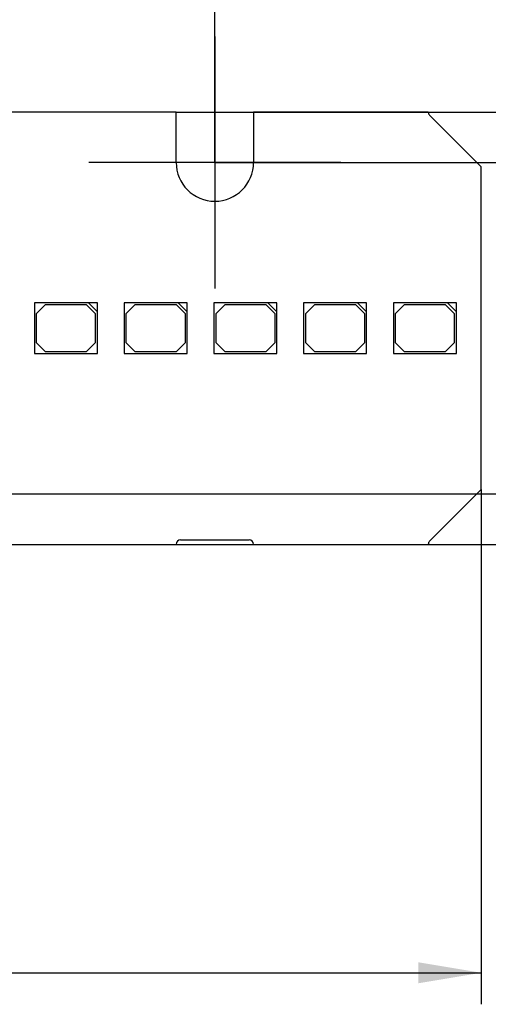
# Model space of a CAD drawing. Header units: millimetres. Extents: x 7 to 819, y 15 to 587.
# Tile 29 of 32: x 659 to 685, y 404 to 459. Entities that reach past the tile are written whole.
import ezdxf
from ezdxf.enums import TextEntityAlignment as Align
from ezdxf.lldxf.tags import DXFTag

# ---------------------------------------------------------------- set-up
doc = ezdxf.new("R2010")
doc.units = ezdxf.units.MM
doc.layers.add('Default', color=7, linetype='Continuous')
doc.layers.add('LINLED_560X24MM_', color=7, linetype='Continuous')
doc.styles.add('SEACAD_Arial', font='arial.ttf')
tags = doc.linetypes.add('CENTER2', pattern=[28.575, 19.05, -3.175, 3.175, -3.175]).pattern_tags.tags
tags[10:11] = [DXFTag(74, 4), DXFTag(75, 0), DXFTag(340, '0'), DXFTag(46, 0.0), DXFTag(50, 0.0), DXFTag(44, 0.0), DXFTag(45, 0.0)]
tags[8:9] = [DXFTag(74, 4), DXFTag(75, 0), DXFTag(340, '0'), DXFTag(46, 0.0), DXFTag(50, 0.0), DXFTag(44, 0.0), DXFTag(45, 0.0)]
tags[6:7] = [DXFTag(74, 4), DXFTag(75, 0), DXFTag(340, '0'), DXFTag(46, 0.0), DXFTag(50, 0.0), DXFTag(44, 0.0), DXFTag(45, 0.0)]
tags[4:5] = [DXFTag(74, 4), DXFTag(75, 0), DXFTag(340, '0'), DXFTag(46, 0.0), DXFTag(50, 0.0), DXFTag(44, 0.0), DXFTag(45, 0.0)]
doc.dimstyles.new('ISO', dxfattribs={"dimtxt": 3.5, "dimasz": 3.5, "dimexe": 1.75, "dimexo": 0, "dimgap": 0.875, "dimtad": 1, "dimtxsty": 'SEACAD_Arial', "dimblk1": '_SE_FILLED', "dimblk2": '_SE_FILLED', "dimsah": 1, "dimcen": 1.75, "dimadec": 0, "dimazin": 0, "dimtfac": 0.5, "dimtdec": 3, "dimtmove": 0, "dimatfit": 3, "dimfxl": 1, "dimarcsym": 0})

# ---------------------------------------------------------------- blocks, each defined once
blk = doc.blocks.new('SEANNOT_GROUP18')
at = {"layer": 'Default', "color": 7, "linetype": 'CENTER2'}
for p, q in [((670.02, 457.812), (670.02, 443.812)), ((677.02, 450.812), (663.02, 450.812))]:
    blk.add_line(p, q, dxfattribs=at)
blk = doc.blocks.new('SE2')
at = {"layer": 'LINLED_560X24MM_', "color": 7, "linetype": 'Continuous'}
for p, q in [((667.87, 453.612), (547.17, 453.612)), ((667.87, 450.812), (667.87, 453.612)), ((681.874, 453.612), (672.17, 453.612)), ((672.17, 453.612), (672.17, 450.812)), ((684.82, 450.562), (681.947, 453.435)), ((684.82, 432.662), (684.82, 450.562)), ((662.997, 443.012), (659.997, 443.012)), ((659.997, 443.012), (659.997, 440.212)), ((660.597, 442.912), (660.097, 442.412)), ((662.897, 442.912), (660.597, 442.912)), ((663.397, 442.412), (662.897, 442.912)), ((663.497, 443.012), (662.997, 443.012)), ((662.997, 443.012), (663.497, 442.512)), ((663.497, 442.512), (663.497, 443.012)), ((667.982, 443.012), (664.982, 443.012)), ((664.982, 443.012), (664.982, 440.212)), ((665.582, 442.912), (665.082, 442.412)), ((667.882, 442.912), (665.582, 442.912)), ((668.382, 442.412), (667.882, 442.912)), ((668.482, 443.012), (667.982, 443.012)), ((667.982, 443.012), (668.482, 442.512)), ((668.482, 442.512), (668.482, 443.012)), ((672.967, 443.012), (669.967, 443.012)), ((669.967, 443.012), (669.967, 440.212)), ((670.567, 442.912), (670.067, 442.412)), ((672.867, 442.912), (670.567, 442.912)), ((673.367, 442.412), (672.867, 442.912)), ((673.467, 443.012), (672.967, 443.012)), ((672.967, 443.012), (673.467, 442.512)), ((673.467, 442.512), (673.467, 443.012)), ((677.952, 443.012), (674.952, 443.012)), ((674.952, 443.012), (674.952, 440.212)), ((675.552, 442.912), (675.052, 442.412)), ((677.852, 442.912), (675.552, 442.912)), ((678.352, 442.412), (677.852, 442.912)), ((678.452, 443.012), (677.952, 443.012)), ((677.952, 443.012), (678.452, 442.512)), ((678.452, 442.512), (678.452, 443.012)), ((682.937, 443.012), (679.937, 443.012)), ((679.937, 443.012), (679.937, 440.212)), ((680.537, 442.912), (680.037, 442.412)), ((682.837, 442.912), (680.537, 442.912)), ((683.337, 442.412), (682.837, 442.912)), ((683.437, 443.012), (682.937, 443.012)), ((682.937, 443.012), (683.437, 442.512)), ((683.437, 442.512), (683.437, 443.012)), ((660.097, 442.412), (660.097, 440.812)), ((663.397, 440.812), (663.397, 442.412)), ((663.497, 440.212), (663.497, 442.512)), ((665.082, 442.412), (665.082, 440.812)), ((668.382, 440.812), (668.382, 442.412)), ((668.482, 440.212), (668.482, 442.512)), ((670.067, 442.412), (670.067, 440.812)), ((673.367, 440.812), (673.367, 442.412)), ((673.467, 440.212), (673.467, 442.512)), ((675.052, 442.412), (675.052, 440.812)), ((678.352, 440.812), (678.352, 442.412)), ((678.452, 440.212), (678.452, 442.512)), ((680.037, 442.412), (680.037, 440.812)), ((683.337, 440.812), (683.337, 442.412)), ((683.437, 440.212), (683.437, 442.512)), ((660.097, 440.812), (660.597, 440.312)), ((662.897, 440.312), (663.397, 440.812)), ((665.082, 440.812), (665.582, 440.312)), ((667.882, 440.312), (668.382, 440.812)), ((670.067, 440.812), (670.567, 440.312)), ((672.867, 440.312), (673.367, 440.812)), ((675.052, 440.812), (675.552, 440.312)), ((677.852, 440.312), (678.352, 440.812)), ((680.037, 440.812), (680.537, 440.312)), ((682.837, 440.312), (683.337, 440.812)), ((659.997, 440.212), (663.497, 440.212)), ((660.597, 440.312), (662.897, 440.312)), ((664.982, 440.212), (668.482, 440.212)), ((665.582, 440.312), (667.882, 440.312)), ((669.967, 440.212), (673.467, 440.212)), ((670.567, 440.312), (672.867, 440.312)), ((674.952, 440.212), (678.452, 440.212)), ((675.552, 440.312), (677.852, 440.312)), ((679.937, 440.212), (683.437, 440.212)), ((680.537, 440.312), (682.837, 440.312)), ((681.947, 429.789), (684.82, 432.662)), ((668.12, 429.862), (671.92, 429.862)), ((547.17, 429.612), (667.87, 429.612)), ((672.17, 429.612), (681.874, 429.612))]:
    blk.add_line(p, q, dxfattribs=at)
for centre, radius, start, end in [((682.124, 453.612), 0.25, 179.9941, 224.9958), ((670.02, 450.812), 2.15, 180, 0), ((668.12, 429.612), 0.25, 90, 180), ((671.92, 429.612), 0.25, 0, 90), ((682.124, 429.612), 0.25, 135.0042, 180.0059)]:
    blk.add_arc(centre, radius, start, end, dxfattribs=at)
blk = doc.blocks.new('DMBLK7')
at = {"layer": 'Default', "linetype": 'Continuous'}
for points in [[(694.045, 447.312), (693.462, 450.812), (692.879, 447.312)], [(694.045, 435.912), (692.879, 435.912), (693.462, 432.412)]]:
    blk.add_hatch(color=7, dxfattribs=at).paths.add_polyline_path(points)
at = {"layer": 'Default', "color": 7, "linetype": 'Continuous'}
for p, q in [((670.02, 450.812), (695.212, 450.812)), ((693.462, 450.812), (693.462, 432.412)), ((607.52, 432.412), (695.212, 432.412))]:
    blk.add_line(p, q, dxfattribs=at)
at = {"layer": 'Default', "color": 7, "linetype": 'Continuous', "style": 'SEACAD_Arial'}
blk.add_text('18,4', height=3.5, rotation=90, dxfattribs=at).set_placement((689.087, 436.818), align=Align.TOP_LEFT)
blk = doc.blocks.new('_SE_FILLED')
at = {"color": 0}
blk.add_line((0, 0), (-1, 0), dxfattribs=at)
blk.add_solid([(0, 0), (-1, -0.1665), (-1, 0.1665), (0, 0)], dxfattribs=at)
blk = doc.blocks.new('DMBLK8')
at = {"layer": 'Default', "linetype": 'Continuous'}
for points in [[(704.545, 450.112), (703.962, 453.612), (703.379, 450.112)], [(704.545, 433.112), (703.379, 433.112), (703.962, 429.612)]]:
    blk.add_hatch(color=7, dxfattribs=at).paths.add_polyline_path(points)
at = {"layer": 'Default', "color": 7, "linetype": 'Continuous'}
for p, q in [((667.87, 453.612), (705.712, 453.612)), ((703.962, 453.612), (703.962, 429.612)), ((667.87, 429.612), (705.712, 429.612))]:
    blk.add_line(p, q, dxfattribs=at)
at = {"layer": 'Default', "color": 7, "linetype": 'Continuous', "style": 'SEACAD_Arial'}
blk.add_text('24', height=3.5, rotation=90, dxfattribs=at).set_placement((699.587, 438.873), align=Align.TOP_LEFT)
blk = doc.blocks.new('DMBLK17')
at = {"layer": 'Default', "linetype": 'Continuous'}
for points in [[(548.52, 468.159), (545.02, 467.576), (548.52, 466.993)], [(666.52, 468.159), (666.52, 466.993), (670.02, 467.576)]]:
    blk.add_hatch(color=7, dxfattribs=at).paths.add_polyline_path(points)
at = {"layer": 'Default', "color": 7, "linetype": 'Continuous'}
for p, q in [((545.02, 450.812), (545.02, 469.326)), ((670.02, 450.812), (670.02, 469.326)), ((545.02, 467.576), (670.02, 467.576))]:
    blk.add_line(p, q, dxfattribs=at)
at = {"layer": 'Default', "color": 7, "linetype": 'Continuous', "style": 'SEACAD_Arial'}
blk.add_text('125', height=3.5, dxfattribs=at).set_placement((603.411, 471.951), align=Align.TOP_LEFT)
blk = doc.blocks.new('DMBLK18')
at = {"layer": 'Default', "linetype": 'Continuous'}
for points in [[(128.72, 405.242), (128.72, 406.409), (125.22, 405.826)], [(681.32, 405.242), (684.82, 405.826), (681.32, 406.409)]]:
    blk.add_hatch(color=7, dxfattribs=at).paths.add_polyline_path(points)
at = {"layer": 'Default', "color": 7, "linetype": 'Continuous'}
for p, q in [((125.22, 432.662), (125.22, 404.076)), ((684.82, 432.662), (684.82, 404.076)), ((125.22, 405.826), (684.82, 405.826))]:
    blk.add_line(p, q, dxfattribs=at)
at = {"layer": 'Default', "color": 7, "linetype": 'Continuous', "style": 'SEACAD_Arial'}
blk.add_text('559,6', height=3.5, dxfattribs=at).set_placement((398.857, 410.201), align=Align.TOP_LEFT)

msp = doc.modelspace()

# ---------------------------------------------------------------- block references
at = {"layer": 'Default'}
for name in ['SEANNOT_GROUP18', 'SE2']:
    msp.add_blockref(name, (0, 0), dxfattribs=at)

# ---------------------------------------------------------------- dimensions: what is measured, and where the dimension line sits
at = {"layer": 'Default', "color": 7, "linetype": 'Continuous'}
for base, p1, p2, angle, picture, middle, dimtype in [((545.02, 467.576), (545.02, 450.812), (670.02, 450.812), 0, 'DMBLK17', (607.52, 467.576), 161), ((703.962, 453.612), (667.87, 453.612), (667.87, 429.612), 270, 'DMBLK8', (703.962, 441.612), 161), ((693.462, 432.412), (670.02, 450.812), (607.52, 432.412), 90, 'DMBLK7', (693.462, 441.612), 160), ((125.22, 405.826), (125.22, 432.662), (684.82, 432.662), 0, 'DMBLK18', (405.02, 405.826), 161)]:
    dim = msp.add_linear_dim(base=base, p1=p1, p2=p2, angle=angle, text='\\A1;<>', dimstyle='ISO', dxfattribs=at)
    dim.commit()
    dim.dimension.update_dxf_attribs({"geometry": picture, "text_midpoint": middle, "dimtype": dimtype})

doc.saveas('drawing.dxf')
